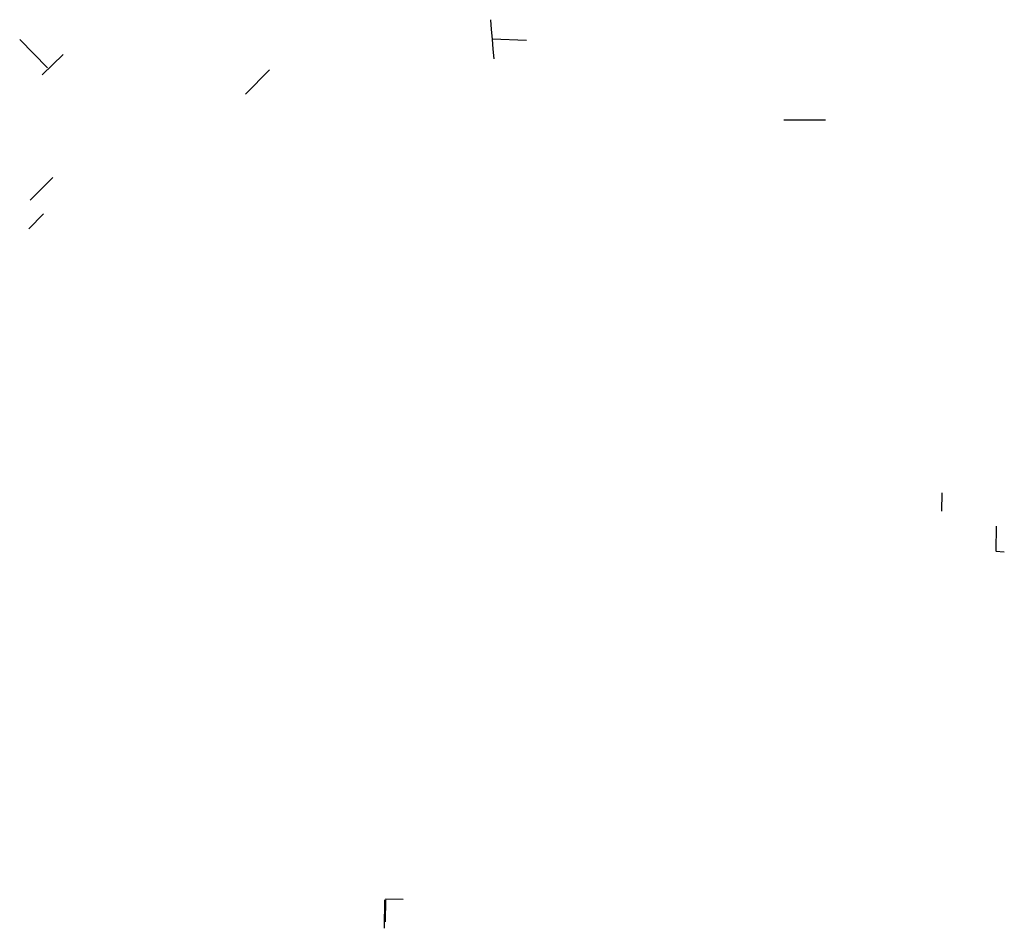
# Model space of a CAD drawing. Extents: x 490461 to 495527, y 5454365 to 5459039.
import ezdxf

# ---------------------------------------------------------------- set-up
doc = ezdxf.new("R2010")
doc.units = 0
doc.header["$MEASUREMENT"] = 0
doc.layers.add('City Projects Streets', color=10, linetype='Continuous')

msp = doc.modelspace()

# ---------------------------------------------------------------- linework, layer by layer
at = {"layer": 'City Projects Streets'}
for p, q in [((492883, 5459039.1), (492887.4, 5458988.8)), ((492887.4, 5458988.8), (492892, 5458938.3)), ((490461.4, 5458937.5), (490604.7, 5458791.6)), ((492892, 5458938.3), (492896.6, 5458887.8)), ((493069.3, 5458932.3), (492892, 5458938.3)), ((490684.9, 5458860.8), (490576.7, 5458754.6)), ((492896.6, 5458887.8), (492901.2, 5458837.2)), ((491746.8, 5458780.9), (491622.4, 5458655.5)), ((494392.8, 5458524.7), (494607.7, 5458524.2)), ((490615, 5458210.2), (490581.3, 5458176.3)), ((490615, 5458210.2), (490581.3, 5458176.3)), ((490632.7, 5458228.1), (490615, 5458210.2)), ((490581.3, 5458176.3), (490516.1, 5458110.5)), ((490581.3, 5458176.3), (490516.1, 5458110.5)), ((490584.5, 5458040.3), (490508, 5457963.1)), ((495205.5, 5456605.1), (495204.3, 5456510.5)), ((495484.8, 5456433.6), (495483.1, 5456307.1)), ((495484.1, 5456305.4), (495527.4, 5456301.8)), ((492338.9, 5454512.1), (492335.9, 5454365.2)), ((492342.8, 5454511.1), (492341.1, 5454398.2)), ((492343.7, 5454516.9), (492433.7, 5454514.5))]:
    msp.add_line(p, q, dxfattribs=at)

doc.saveas('drawing.dxf')
